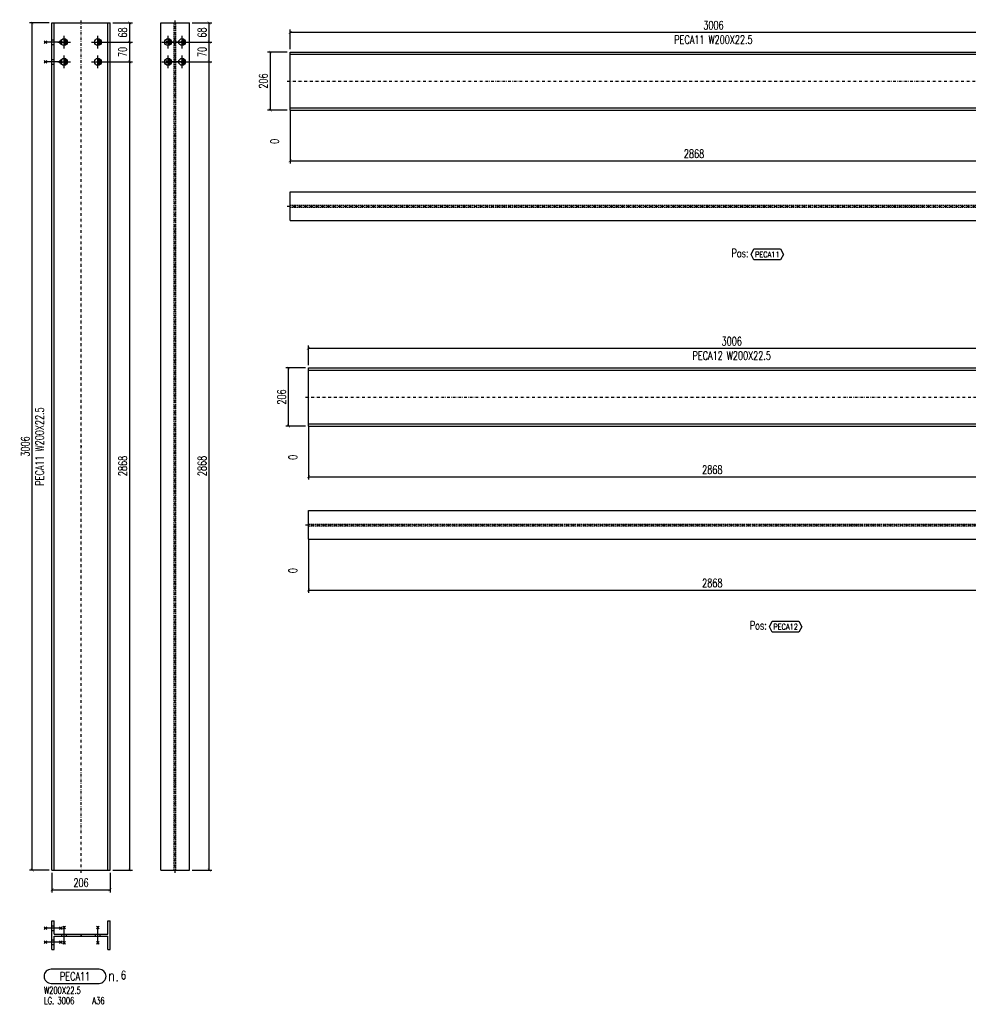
# Model space of a CAD drawing. Header units: feet. Extents: x 8647 to 79957, y -13328 to 10492.
# Tile 16 of 27: x 71744 to 75112, y -10590 to -7096. Entities that reach past the tile are written whole.
import ezdxf
from ezdxf.enums import TextEntityAlignment as Align

# ---------------------------------------------------------------- set-up
doc = ezdxf.new("R2010")
doc.units = ezdxf.units.FT
doc.header["$LTSCALE"] = 20
doc.header["$MEASUREMENT"] = 0
doc.linetypes.add('DASHDOT', pattern=[1, 0.5, -0.25, 0, -0.25])
doc.linetypes.add('HIDDEN', pattern=[0.375, 0.25, -0.125])
doc.layers.get('0').update_dxf_attribs({"linetype": 'CONTINUOUS'})
for name, color, linetype in [('A', 2, 'DASHDOT'), ('FORIR', 4, 'CONTINUOUS'), ('G', 3, 'CONTINUOUS'), ('MARK_DES', 2, 'CONTINUOUS'), ('MARK_MAT', 2, 'CONTINUOUS'), ('MARK_QTA', 4, 'CONTINUOUS'), ('MARK_SBA', 4, 'CONTINUOUS'), ('MARK_SLOT', 6, 'CONTINUOUS'), ('POS_BOX', 6, 'CONTINUOUS'), ('POS_DES', 2, 'CONTINUOUS'), ('POS_MAT', 2, 'CONTINUOUS'), ('TR', 6, 'HIDDEN'), ('TXT1', 7, 'CONTINUOUS')]:
    doc.layers.add(name, color=color, linetype=linetype)
doc.styles.add('1', font='romans', dxfattribs={"width": 0.7, "height": 30})
doc.styles.add('MARK', font='ROMANS', dxfattribs={"width": 0.7})
doc.styles.add('POS', font='ROMANS', dxfattribs={"width": 0.7})
doc.styles.add('ROMANS', font='ROMANS', dxfattribs={"width": 0.8, "height": 28})
doc.dimstyles.get("Standard").update_dxf_attribs({"dimtxt": 30, "dimasz": 1, "dimexe": 1, "dimexo": 1, "dimgap": 1, "dimtad": 1, "dimdec": 0, "dimdsep": 46, "dimtxsty": '1', "dimblk": 'ARCHTICK', "dimcen": 3, "dimclrd": 1, "dimclre": 1, "dimclrt": 3, "dimadec": 0, "dimazin": 0, "dimtfac": 1, "dimtdec": 0, "dimtix": 1, "dimtmove": 0, "dimatfit": 3, "dimfxl": 0, "dimtolj": 1, "dimarcsym": 0})

# ---------------------------------------------------------------- blocks, each defined once
blk = doc.blocks.new('M16')
for p, q in [((-22.2, 0), (22.2, 0)), ((0, -22.2), (0, 22.2))]:
    blk.add_line(p, q)
at = {"color": 4, "const_width": 12.3}
blk.add_lwpolyline([(0, -6.1, 1), (0, 6.1, 1)], format="xyb", dxfattribs=at)
blk.add_circle((0, 0), 12.3)
at = {"flags": 1}
blk.add_attdef('TOLE', (16.7, -8.3), '', height=5.26, dxfattribs=at)
blk = doc.blocks.new('MS')
at = {"color": 6}
for p, q in [((-4.7, 22.8), (4.7, 32.1)), ((-4.7, 32.1), (4.7, 22.8)), ((-4.7, -22.8), (4.7, -32.1)), ((-4.7, -32.1), (4.7, -22.8))]:
    blk.add_line(p, q, dxfattribs=at)
at = {"color": 3}
blk.add_line((0, -32.1), (0, 32.1), dxfattribs=at)
at = {"flags": 1}
for tag, p, height in [('DIAM', (0, 0), 8.01), ('AVAN', (1.3, -18.2), 5.26), ('TOLE', (1.3, -9.7), 5.26), ('DIET', (1.3, -24.6), 5.26)]:
    blk.add_attdef(tag, p, '', height=height, dxfattribs=at)
blk = doc.blocks.new('3D_INFOPOS')
blk.add_point((0, 0))
at = {"layer": 'FORIR', "flags": 1}
for tag, p in [('POS_PEZ', (7.6, -4.3)), ('MAT_PRO', (7.6, -11.9))]:
    blk.add_attdef(tag, p, '', height=5.26, dxfattribs=at)
blk = doc.blocks.new('_ArchTick')
at = {"color": 0, "linetype": 'ByBlock', "const_width": 0.15}
blk.add_lwpolyline([(-0.5, -0.5), (0.5, 0.5)], dxfattribs=at)
blk = doc.blocks.new('*D76')
at = {"layer": 'TXT1', "color": 1, "lineweight": -2, "transparency": 16777216}
for p, q in [((72032.1, -7245.8), (72145.1, -7245.8)), ((72135.1, -10113.8), (72135.1, -7245.8)), ((72075.1, -10113.8), (72145.1, -10113.8))]:
    blk.add_line(p, q, dxfattribs=at)
at = {"layer": 'TXT1', "color": 1, "lineweight": -2, "transparency": 16777216, "xscale": 10, "yscale": 10, "zscale": 10}
for p, rotation in [((72135.1, -7245.8), 90), ((72135.1, -10113.8), 270)]:
    blk.add_blockref('_ArchTick', p, dxfattribs=dict(at, rotation=rotation))
at = {"layer": 'TXT1', "color": 3, "transparency": 16777216, "insert": (72110.1, -8679.8), "char_height": 30, "attachment_point": 5, "rotation": 90, "style": '1'}
blk.add_mtext('\\A1;2868', dxfattribs=at)
blk = doc.blocks.new('*D77')
at = {"layer": 'TXT1', "color": 1, "lineweight": -2, "transparency": 16777216}
for p, q in [((72032.1, -7175.8), (72145.1, -7175.8)), ((72135.1, -7245.8), (72135.1, -7175.8)), ((72032.1, -7245.8), (72145.1, -7245.8))]:
    blk.add_line(p, q, dxfattribs=at)
at = {"layer": 'TXT1', "color": 1, "lineweight": -2, "transparency": 16777216, "xscale": 10, "yscale": 10, "zscale": 10}
for p, rotation in [((72135.1, -7175.8), 90), ((72135.1, -7245.8), 270)]:
    blk.add_blockref('_ArchTick', p, dxfattribs=dict(at, rotation=rotation))
at = {"layer": 'TXT1', "color": 3, "transparency": 16777216, "insert": (72110.1, -7210.8), "char_height": 30, "attachment_point": 5, "rotation": 90, "style": '1'}
blk.add_mtext('\\A1;70', dxfattribs=at)
blk = doc.blocks.new('*D78')
at = {"layer": 'TXT1', "color": 1, "lineweight": -2, "transparency": 16777216}
for p, q in [((72075.1, -7107.8), (72145.1, -7107.8)), ((72135.1, -7175.8), (72135.1, -7107.8)), ((72032.1, -7175.8), (72145.1, -7175.8))]:
    blk.add_line(p, q, dxfattribs=at)
at = {"layer": 'TXT1', "color": 1, "lineweight": -2, "transparency": 16777216, "xscale": 10, "yscale": 10, "zscale": 10}
for p, rotation in [((72135.1, -7107.8), 90), ((72135.1, -7175.8), 270)]:
    blk.add_blockref('_ArchTick', p, dxfattribs=dict(at, rotation=rotation))
at = {"layer": 'TXT1', "color": 3, "transparency": 16777216, "insert": (72110.1, -7141.8), "char_height": 30, "attachment_point": 5, "rotation": 90, "style": '1'}
blk.add_mtext('\\A1;68', dxfattribs=at)
blk = doc.blocks.new('*D79')
at = {"layer": 'TXT1', "color": 1, "lineweight": -2, "transparency": 16777216}
for p, q in [((71849.1, -7107.8), (71779.1, -7107.8)), ((71789.1, -10113.8), (71789.1, -7107.8)), ((71849.1, -10113.8), (71779.1, -10113.8))]:
    blk.add_line(p, q, dxfattribs=at)
at = {"layer": 'TXT1', "color": 1, "lineweight": -2, "transparency": 16777216, "xscale": 10, "yscale": 10, "zscale": 10}
for p, rotation in [((71789.1, -7107.8), 90), ((71789.1, -10113.8), 270)]:
    blk.add_blockref('_ArchTick', p, dxfattribs=dict(at, rotation=rotation))
at = {"layer": 'TXT1', "color": 3, "transparency": 16777216, "insert": (71764.1, -8610.8), "char_height": 30, "attachment_point": 5, "rotation": 90, "style": '1'}
blk.add_mtext('\\A1;3006', dxfattribs=at)
blk = doc.blocks.new('*D80')
at = {"layer": 'TXT1', "color": 1, "lineweight": -2, "transparency": 16777216}
for p, q in [((71859.1, -10123.8), (71859.1, -10193.8)), ((72065.1, -10123.8), (72065.1, -10193.8)), ((71859.1, -10183.8), (72065.1, -10183.8))]:
    blk.add_line(p, q, dxfattribs=at)
at = {"layer": 'TXT1', "color": 1, "lineweight": -2, "transparency": 16777216, "xscale": 10, "yscale": 10, "zscale": 10, "rotation": 180}
blk.add_blockref('_ArchTick', (71859.1, -10183.8), dxfattribs=at)
at = {"layer": 'TXT1', "color": 1, "lineweight": -2, "transparency": 16777216, "xscale": 10, "yscale": 10, "zscale": 10}
blk.add_blockref('_ArchTick', (72065.1, -10183.8), dxfattribs=at)
at = {"layer": 'TXT1', "color": 3, "transparency": 16777216, "insert": (71962.1, -10158.8), "char_height": 30, "attachment_point": 5, "style": '1'}
blk.add_mtext('\\A1;206', dxfattribs=at)
blk = doc.blocks.new('3D_INFOM')
blk.add_point((0, 0))
at = {"layer": 'FORIR', "flags": 1}
for tag, p in [('MARK', (7.55, -4.31)), ('NUM_DIS', (7.55, -11.68)), ('NOT_PEZ', (45.73, -11.68)), ('QTA_PEZ', (7.55, -18.55)), ('TIP_PEZ', (45.73, -18.55)), ('TRA_PEZ', (7.55, -26.33)), ('COS_PEZ', (45.73, -26.33)), ('DES_PEZ', (7.55, -33.75))]:
    blk.add_attdef(tag, p, '', height=5, dxfattribs=at)
blk = doc.blocks.new('*D81')
at = {"layer": 'TXT1', "color": 1, "lineweight": -2, "transparency": 16777216}
for p, q in [((72331.1, -7245.8), (72427.1, -7245.8)), ((72417.1, -10113.8), (72417.1, -7245.8)), ((72357.1, -10113.8), (72427.1, -10113.8))]:
    blk.add_line(p, q, dxfattribs=at)
at = {"layer": 'TXT1', "color": 1, "lineweight": -2, "transparency": 16777216, "xscale": 10, "yscale": 10, "zscale": 10}
for p, rotation in [((72417.1, -7245.8), 90), ((72417.1, -10113.8), 270)]:
    blk.add_blockref('_ArchTick', p, dxfattribs=dict(at, rotation=rotation))
at = {"layer": 'TXT1', "color": 3, "transparency": 16777216, "insert": (72392.1, -8679.8), "char_height": 30, "attachment_point": 5, "rotation": 90, "style": '1'}
blk.add_mtext('\\A1;2868', dxfattribs=at)
blk = doc.blocks.new('*D82')
at = {"layer": 'TXT1', "color": 1, "lineweight": -2, "transparency": 16777216}
for p, q in [((72331.1, -7175.8), (72427.1, -7175.8)), ((72417.1, -7245.8), (72417.1, -7175.8)), ((72331.1, -7245.8), (72427.1, -7245.8))]:
    blk.add_line(p, q, dxfattribs=at)
at = {"layer": 'TXT1', "color": 1, "lineweight": -2, "transparency": 16777216, "xscale": 10, "yscale": 10, "zscale": 10}
for p, rotation in [((72417.1, -7175.8), 90), ((72417.1, -7245.8), 270)]:
    blk.add_blockref('_ArchTick', p, dxfattribs=dict(at, rotation=rotation))
at = {"layer": 'TXT1', "color": 3, "transparency": 16777216, "insert": (72392.1, -7210.8), "char_height": 30, "attachment_point": 5, "rotation": 90, "style": '1'}
blk.add_mtext('\\A1;70', dxfattribs=at)
blk = doc.blocks.new('*D83')
at = {"layer": 'TXT1', "color": 1, "lineweight": -2, "transparency": 16777216}
for p, q in [((72357.1, -7107.8), (72427.1, -7107.8)), ((72417.1, -7175.8), (72417.1, -7107.8)), ((72331.1, -7175.8), (72427.1, -7175.8))]:
    blk.add_line(p, q, dxfattribs=at)
at = {"layer": 'TXT1', "color": 1, "lineweight": -2, "transparency": 16777216, "xscale": 10, "yscale": 10, "zscale": 10}
for p, rotation in [((72417.1, -7107.8), 90), ((72417.1, -7175.8), 270)]:
    blk.add_blockref('_ArchTick', p, dxfattribs=dict(at, rotation=rotation))
at = {"layer": 'TXT1', "color": 3, "transparency": 16777216, "insert": (72392.1, -7141.8), "char_height": 30, "attachment_point": 5, "rotation": 90, "style": '1'}
blk.add_mtext('\\A1;68', dxfattribs=at)
blk = doc.blocks.new('M8_PRO')
at = {"layer": 'MARK_SLOT'}
blk.add_lwpolyline([(2.5, 0), (19.5, 0, 0.414214), (22, 2.5), (22, 2.5, 0.414214), (19.5, 5), (2.5, 5, 0.414214), (0, 2.5), (0, 2.5, 0.414214)], format="xyb", close=True, dxfattribs=at)
at = {"style": 'MARK', "width": 0.7, "flags": 1}
for tag, p in [('TRA_PEZ', (-2.05, 4.97)), ('SUN_LIS', (-2.05, 3.9)), ('PUN_LIS', (-2.05, 4.44)), ('DES_PEZ', (-2.05, 3.37)), ('TIP_PEZ', (-2.05, 2.29)), ('COD_PEZ', (-2.05, 0.69)), ('COS_PEZ', (-2.05, 0.15)), ('NOT_PEZ', (-2.05, 2.83)), ('ING_PEZ', (-2.05, 1.76)), ('MCL_PEZ', (-2.05, 1.22)), ('DIM_PRO', (-2.05, -0.38))]:
    blk.add_attdef(tag, p, '', height=0.35, dxfattribs=at)
at = {"style": 'MARK', "width": 0.7}
blk.add_attdef('MAR_PEZ', text='', height=3, dxfattribs=at).set_placement((11, 2.5), align=Align.MIDDLE)
at = {"layer": 'MARK_DES', "style": 'MARK', "width": 0.7}
blk.add_text('LG.', height=2.5, dxfattribs=at).set_placement((0, -7.4))
for tag, p in [('NOM_PRO', (0, -3.7)), ('LUN_PRO', (4.73, -7.4))]:
    blk.add_attdef(tag, p, '', height=2.5, dxfattribs=at)
at = {"layer": 'MARK_MAT', "style": 'MARK', "width": 0.7}
blk.add_attdef('MAT_PRO', (17.13, -7.4), '', height=2.5, dxfattribs=at)
at = {"layer": 'MARK_QTA', "style": 'ROMANS', "width": 0.8}
blk.add_text('n.', height=4, dxfattribs=at).set_placement((24.62, 2.75), align=Align.MIDDLE)
at = {"layer": 'MARK_QTA', "style": 'MARK', "width": 0.7}
blk.add_attdef('QTA_PEZ', (27.29, 1.42), '', height=3, dxfattribs=at)
at = {"layer": 'MARK_SBA', "style": 'MARK', "width": 0.7}
blk.add_attdef('SBA_PEZ', text='', height=2, dxfattribs=at).set_placement((10.88, 5.73), align=Align.BOTTOM_CENTER)
blk = doc.blocks.new('*D244')
at = {"layer": 'TXT1', "color": 1, "lineweight": -2, "transparency": 16777216}
for p, q in [((75572.3, -7383.9), (75572.3, -7606.9)), ((72704.3, -7426.9), (72704.3, -7606.9)), ((72704.3, -7596.9), (75572.3, -7596.9))]:
    blk.add_line(p, q, dxfattribs=at)
at = {"layer": 'TXT1', "color": 1, "lineweight": -2, "transparency": 16777216, "xscale": 10, "yscale": 10, "zscale": 10, "rotation": 180}
blk.add_blockref('_ArchTick', (72704.3, -7596.9), dxfattribs=at)
at = {"layer": 'TXT1', "color": 1, "lineweight": -2, "transparency": 16777216, "xscale": 10, "yscale": 10, "zscale": 10}
blk.add_blockref('_ArchTick', (75572.3, -7596.9), dxfattribs=at)
at = {"layer": 'TXT1', "color": 3, "transparency": 16777216, "insert": (74138.3, -7571.9), "char_height": 30, "attachment_point": 5, "style": '1'}
blk.add_mtext('\\A1;2868', dxfattribs=at)
blk = doc.blocks.new('*D249')
at = {"layer": 'TXT1', "color": 1, "lineweight": -2, "transparency": 16777216}
for p, q in [((72704.3, -7200.9), (72704.3, -7130.9)), ((72704.3, -7140.9), (75710.3, -7140.9)), ((75710.3, -7200.9), (75710.3, -7130.9))]:
    blk.add_line(p, q, dxfattribs=at)
at = {"layer": 'TXT1', "color": 1, "lineweight": -2, "transparency": 16777216, "xscale": 10, "yscale": 10, "zscale": 10, "rotation": 180}
blk.add_blockref('_ArchTick', (72704.3, -7140.9), dxfattribs=at)
at = {"layer": 'TXT1', "color": 1, "lineweight": -2, "transparency": 16777216, "xscale": 10, "yscale": 10, "zscale": 10}
blk.add_blockref('_ArchTick', (75710.3, -7140.9), dxfattribs=at)
at = {"layer": 'TXT1', "color": 3, "transparency": 16777216, "insert": (74207.3, -7115.9), "char_height": 30, "attachment_point": 5, "style": '1'}
blk.add_mtext('\\A1;3006', dxfattribs=at)
blk = doc.blocks.new('*D250')
at = {"layer": 'TXT1', "color": 1, "lineweight": -2, "transparency": 16777216}
for p, q in [((72694.3, -7210.9), (72624.3, -7210.9)), ((72634.3, -7416.9), (72634.3, -7210.9)), ((72694.3, -7416.9), (72624.3, -7416.9))]:
    blk.add_line(p, q, dxfattribs=at)
at = {"layer": 'TXT1', "color": 1, "lineweight": -2, "transparency": 16777216, "xscale": 10, "yscale": 10, "zscale": 10}
for p, rotation in [((72634.3, -7210.9), 90), ((72634.3, -7416.9), 270)]:
    blk.add_blockref('_ArchTick', p, dxfattribs=dict(at, rotation=rotation))
at = {"layer": 'TXT1', "color": 3, "transparency": 16777216, "insert": (72609.3, -7313.9), "char_height": 30, "attachment_point": 5, "rotation": 90, "style": '1'}
blk.add_mtext('\\A1;206', dxfattribs=at)
blk = doc.blocks.new('POSITION_PRO')
at = {"layer": 'POS_BOX'}
blk.add_lwpolyline([(10.5, -2), (9.5, -4), (0, -4), (-1, -2), (0, 0), (9.5, 0)], close=True, dxfattribs=at)
at = {"insert": (-7.93, -0.05), "char_height": 3, "width": 11.9956, "attachment_point": 1, "style": 'POS'}
blk.add_mtext('Pos:', dxfattribs=at)
at = {"style": 'POS', "width": 0.7}
blk.add_attdef('POS_PEZ', text='', height=2, dxfattribs=at).set_placement((4.76, -3.05), align=Align.CENTER)
at = {"layer": 'POS_DES', "style": 'POS', "width": 0.7, "flags": 1}
for tag, p in [('SPE_PRO', (-7.8, -5.07)), ('LUN_PRO', (-7.82, -5.58)), ('LAR_PRO', (-7.79, -4.53))]:
    blk.add_attdef(tag, p, '', height=0.35, dxfattribs=at)
at = {"layer": 'POS_MAT', "style": 'POS', "width": 0.7, "flags": 1}
for tag, p in [('NOM_PRO', (-6.94, -6.11)), ('PUN_NET', (-6.94, -7.16)), ('MAT_PRO', (-6.89, -4.03)), ('PUN_LIS', (-6.94, -6.63)), ('PUN_NET2', (-6.94, -7.74)), ('MAR_CMP', (-6.89, -8.22)), ('NOT_PEZ', (-6.89, -9.21)), ('QTA_PEZ', (-6.89, -8.75))]:
    blk.add_attdef(tag, text='', height=0.35, dxfattribs=at).set_placement(p, align=Align.CENTER)
blk = doc.blocks.new('*D254')
at = {"layer": 'TXT1', "color": 1, "lineweight": -2, "transparency": 16777216}
for p, q in [((75637.2, -8505.1), (75637.2, -8728.1)), ((72769.2, -8548.1), (72769.2, -8728.1)), ((72769.2, -8718.1), (75637.2, -8718.1))]:
    blk.add_line(p, q, dxfattribs=at)
at = {"layer": 'TXT1', "color": 1, "lineweight": -2, "transparency": 16777216, "xscale": 10, "yscale": 10, "zscale": 10, "rotation": 180}
blk.add_blockref('_ArchTick', (72769.2, -8718.1), dxfattribs=at)
at = {"layer": 'TXT1', "color": 1, "lineweight": -2, "transparency": 16777216, "xscale": 10, "yscale": 10, "zscale": 10}
blk.add_blockref('_ArchTick', (75637.2, -8718.1), dxfattribs=at)
at = {"layer": 'TXT1', "color": 3, "transparency": 16777216, "insert": (74203.2, -8693.1), "char_height": 30, "attachment_point": 5, "style": '1'}
blk.add_mtext('\\A1;2868', dxfattribs=at)
blk = doc.blocks.new('*D259')
at = {"layer": 'TXT1', "color": 1, "lineweight": -2, "transparency": 16777216}
for p, q in [((72769.2, -8322.1), (72769.2, -8252.1)), ((72769.2, -8262.1), (75775.2, -8262.1)), ((75775.2, -8322.1), (75775.2, -8252.1))]:
    blk.add_line(p, q, dxfattribs=at)
at = {"layer": 'TXT1', "color": 1, "lineweight": -2, "transparency": 16777216, "xscale": 10, "yscale": 10, "zscale": 10, "rotation": 180}
blk.add_blockref('_ArchTick', (72769.2, -8262.1), dxfattribs=at)
at = {"layer": 'TXT1', "color": 1, "lineweight": -2, "transparency": 16777216, "xscale": 10, "yscale": 10, "zscale": 10}
blk.add_blockref('_ArchTick', (75775.2, -8262.1), dxfattribs=at)
at = {"layer": 'TXT1', "color": 3, "transparency": 16777216, "insert": (74272.2, -8237.1), "char_height": 30, "attachment_point": 5, "style": '1'}
blk.add_mtext('\\A1;3006', dxfattribs=at)
blk = doc.blocks.new('*D260')
at = {"layer": 'TXT1', "color": 1, "lineweight": -2, "transparency": 16777216}
for p, q in [((72759.2, -8332.1), (72689.2, -8332.1)), ((72699.2, -8538.1), (72699.2, -8332.1)), ((72759.2, -8538.1), (72689.2, -8538.1))]:
    blk.add_line(p, q, dxfattribs=at)
at = {"layer": 'TXT1', "color": 1, "lineweight": -2, "transparency": 16777216, "xscale": 10, "yscale": 10, "zscale": 10}
for p, rotation in [((72699.2, -8332.1), 90), ((72699.2, -8538.1), 270)]:
    blk.add_blockref('_ArchTick', p, dxfattribs=dict(at, rotation=rotation))
at = {"layer": 'TXT1', "color": 3, "transparency": 16777216, "insert": (72674.2, -8435.1), "char_height": 30, "attachment_point": 5, "rotation": 90, "style": '1'}
blk.add_mtext('\\A1;206', dxfattribs=at)
blk = doc.blocks.new('*D264')
at = {"layer": 'TXT1', "color": 1, "lineweight": -2, "transparency": 16777216}
for p, q in [((75637.2, -8924.1), (75637.2, -9130.1)), ((72769.2, -8950.1), (72769.2, -9130.1)), ((72769.2, -9120.1), (75637.2, -9120.1))]:
    blk.add_line(p, q, dxfattribs=at)
at = {"layer": 'TXT1', "color": 1, "lineweight": -2, "transparency": 16777216, "xscale": 10, "yscale": 10, "zscale": 10, "rotation": 180}
blk.add_blockref('_ArchTick', (72769.2, -9120.1), dxfattribs=at)
at = {"layer": 'TXT1', "color": 1, "lineweight": -2, "transparency": 16777216, "xscale": 10, "yscale": 10, "zscale": 10}
blk.add_blockref('_ArchTick', (75637.2, -9120.1), dxfattribs=at)
at = {"layer": 'TXT1', "color": 3, "transparency": 16777216, "insert": (74203.2, -9095.1), "char_height": 30, "attachment_point": 5, "style": '1'}
blk.add_mtext('\\A1;2868', dxfattribs=at)

msp = doc.modelspace()

# ---------------------------------------------------------------- linework, layer by layer
at = {"layer": 'A'}
for p, q in [((71962.1, -10123.8), (71962.1, -7097.8)), ((72296.1, -10123.8), (72296.1, -7097.8)), ((72694.3, -7313.9), (75720.3, -7313.9)), ((72694.3, -7757.9), (75720.3, -7757.9)), ((72759.2, -8435.1), (75785.2, -8435.1)), ((72759.2, -8889.1), (75785.2, -8889.1))]:
    msp.add_line(p, q, dxfattribs=at)
for p in [(71859.1, -7167.3), (72704.3, -7761), (72769.2, -8892.2), (72299.2, -10113.8), (71859.1, -10361.3)]:
    msp.add_point(p, dxfattribs=at)
at = {"layer": 'G'}
for p, q in [((71859.1, -10113.8), (71859.1, -7107.8)), ((71859.1, -7107.8), (72065.1, -7107.8)), ((71867.1, -10113.8), (71867.1, -7107.8)), ((72057.1, -10113.8), (72057.1, -7107.8)), ((72065.1, -10113.8), (72065.1, -7107.8)), ((72245.1, -10113.8), (72245.1, -7107.8)), ((72245.1, -7107.8), (72347.1, -7107.8)), ((72347.1, -10113.8), (72347.1, -7107.8)), ((72704.3, -7210.9), (75710.3, -7210.9)), ((72704.3, -7416.9), (72704.3, -7210.9)), ((72704.3, -7218.9), (75710.3, -7218.9)), ((72704.3, -7408.9), (75710.3, -7408.9)), ((72704.3, -7416.9), (75710.3, -7416.9)), ((72704.3, -7706.9), (75710.3, -7706.9)), ((72704.3, -7808.9), (72704.3, -7706.9)), ((72704.3, -7808.9), (75710.3, -7808.9)), ((72769.2, -8332.1), (75775.2, -8332.1)), ((72769.2, -8538.1), (72769.2, -8332.1)), ((72769.2, -8340.1), (75775.2, -8340.1)), ((72769.2, -8530.1), (75775.2, -8530.1)), ((72769.2, -8538.1), (75775.2, -8538.1)), ((72769.2, -8838.1), (75775.2, -8838.1)), ((72769.2, -8940.1), (72769.2, -8838.1)), ((72769.2, -8940.1), (75775.2, -8940.1)), ((71859.1, -10113.8), (72065.1, -10113.8)), ((72245.1, -10113.8), (72347.1, -10113.8)), ((71859.1, -10293.8), (71867.1, -10293.8)), ((71859.1, -10395.8), (71859.1, -10293.8)), ((71867.1, -10341.7), (71867.1, -10293.8)), ((72057.1, -10293.8), (72065.1, -10293.8)), ((72057.1, -10341.7), (72057.1, -10293.8)), ((72065.1, -10395.8), (72065.1, -10293.8)), ((71867.1, -10341.7), (72057.1, -10341.7)), ((71867.1, -10347.9), (72057.1, -10347.9)), ((71867.1, -10395.8), (71867.1, -10347.9)), ((72057.1, -10395.8), (72057.1, -10347.9)), ((71859.1, -10395.8), (71867.1, -10395.8)), ((72057.1, -10395.8), (72065.1, -10395.8))]:
    msp.add_line(p, q, dxfattribs=at)
for p in [(71859.1, -7167.3), (72704.3, -7761), (72769.2, -8892.2), (72299.2, -10113.8), (71859.1, -10361.3)]:
    msp.add_point(p, dxfattribs=at)
at = {"layer": 'TR'}
for p, q in [((72293, -10113.8), (72293, -7107.8)), ((72299.2, -10113.8), (72299.2, -7107.8)), ((71859.1, -7167.3), (71867.1, -7167.3)), ((71859.1, -7184.3), (71867.1, -7184.3)), ((72293, -7167.3), (72299.2, -7167.3)), ((72293, -7184.3), (72299.2, -7184.3)), ((71859.1, -7237.3), (71867.1, -7237.3)), ((71859.1, -7254.3), (71867.1, -7254.3)), ((72293, -7237.3), (72299.2, -7237.3)), ((72293, -7254.3), (72299.2, -7254.3)), ((72704.3, -7754.8), (75710.3, -7754.8)), ((72704.3, -7761), (75710.3, -7761)), ((72769.2, -8886), (75775.2, -8886)), ((72769.2, -8892.2), (75775.2, -8892.2)), ((71859.1, -10311.3), (71867.1, -10311.3)), ((71859.1, -10328.3), (71867.1, -10328.3)), ((71893.6, -10347.9), (71893.6, -10341.7)), ((71910.6, -10347.9), (71910.6, -10341.7)), ((72013.6, -10347.9), (72013.6, -10341.7)), ((72030.6, -10347.9), (72030.6, -10341.7)), ((71859.1, -10361.3), (71867.1, -10361.3)), ((71859.1, -10378.3), (71867.1, -10378.3))]:
    msp.add_line(p, q, dxfattribs=at)
for p in [(71859.1, -7167.3), (72704.3, -7761), (72769.2, -8892.2), (72299.2, -10113.8), (71859.1, -10361.3)]:
    msp.add_point(p, dxfattribs=at)
at = {"layer": 'TXT1'}
for p, q in [((72704.3, -7416.9), (72704.3, -7536.9)), ((72769.2, -8538.1), (72769.2, -8658.1)), ((72769.2, -8940.1), (72769.2, -9060.1))]:
    msp.add_line(p, q, dxfattribs=at)

# ---------------------------------------------------------------- block references
for name, p in [('M16', (71902.1, -7175.8)), ('M16', (72022.1, -7175.8)), ('M16', (72271.1, -7175.8)), ('M16', (72321.1, -7175.8)), ('M16', (71902.1, -7245.8)), ('M16', (72022.1, -7245.8)), ('M16', (72271.1, -7245.8)), ('M16', (72321.1, -7245.8)), ('3D_INFOPOS', (71962.1, -8610.8)), ('3D_INFOPOS', (72296.1, -8610.8)), ('MS', (71902.1, -10344.8)), ('MS', (72022.1, -10344.8)), ('3D_INFOPOS', (71962.1, -10344.8))]:
    msp.add_blockref(name, p)
at = {"rotation": 90}
for p in [(71863.1, -7175.8), (72296.1, -7175.8), (71863.1, -7245.8), (72296.1, -7245.8), (71863.1, -10319.8), (71863.1, -10369.8)]:
    msp.add_blockref('MS', p, dxfattribs=at)
at = {"xscale": 10, "yscale": 10, "zscale": 10}
for p in [(74207.3, -7313.9), (74207.3, -7757.9), (74272.2, -8435.1), (71962.1, -8610.8), (72296.1, -8610.8), (74272.2, -8889.1), (71962.1, -10344.8)]:
    msp.add_blockref('3D_INFOM', p, dxfattribs=at)
for name, p, values in [('POSITION_PRO', (74350.8, -7908.9), {'POS_PEZ': 'PECA11'}), ('POSITION_PRO', (74415.7, -9230.1), {'POS_PEZ': 'PECA12'}), ('M8_PRO', (71831, -10515.8), {'NOM_PRO': 'W200X22.5', 'LUN_PRO': '3006', 'MAT_PRO': 'A36', 'QTA_PEZ': '6', 'MAR_PEZ': 'PECA11'})]:
    msp.add_blockref(name, p, dxfattribs=at).add_auto_attribs(values)

# ---------------------------------------------------------------- texts
at = {"layer": 'TXT1', "color": 7, "style": '1', "width": 0.7}
for s, p in [('PECA11 W200X22.5', (74207.3, -7190.9)), ('PECA12 W200X22.5', (74272.2, -8312.1))]:
    msp.add_text(s, height=30, dxfattribs=at).set_placement(p, align=Align.BOTTOM_CENTER)
at = {"layer": 'TXT1', "style": '1', "width": 0.7}
for p in [(72664.3, -7536.9), (72729.2, -8658.1), (72729.2, -9060.1)]:
    msp.add_text('0', height=30, rotation=90, dxfattribs=at).set_placement(p)
at = {"layer": 'TXT1', "color": 7, "style": '1', "width": 0.7}
msp.add_text('PECA11 W200X22.5', height=30, rotation=90, dxfattribs=at).set_placement((71839.1, -8610.8), align=Align.BOTTOM_CENTER)

# ---------------------------------------------------------------- dimensions: what is measured, and where the dimension line sits
at = {"layer": 'TXT1'}
for base, p1, p2, angle, picture, middle in [((71789.1, -7107.8), (71859.1, -10113.8), (71859.1, -7107.8), 90, '*D79', (71764.1, -8610.8)), ((72135.1, -7107.8), (72022.1, -7175.8), (72065.1, -7107.8), 90, '*D78', (72110.1, -7141.8)), ((72417.1, -7107.8), (72321.1, -7175.8), (72347.1, -7107.8), 90, '*D83', (72392.1, -7141.8)), ((72135.1, -7175.8), (72022.1, -7245.8), (72022.1, -7175.8), 90, '*D77', (72110.1, -7210.8)), ((72417.1, -7175.8), (72321.1, -7245.8), (72321.1, -7175.8), 90, '*D82', (72392.1, -7210.8)), ((72634.3, -7210.9), (72704.3, -7416.9), (72704.3, -7210.9), 90, '*D250', (72609.3, -7313.9)), ((72135.1, -7245.8), (72065.1, -10113.8), (72022.1, -7245.8), 90, '*D76', (72110.1, -8679.8)), ((72417.1, -7245.8), (72347.1, -10113.8), (72321.1, -7245.8), 90, '*D81', (72392.1, -8679.8)), ((72699.2, -8332.1), (72769.2, -8538.1), (72769.2, -8332.1), 90, '*D260', (72674.2, -8435.1)), ((72065.1, -10183.8), (71859.1, -10113.8), (72065.1, -10113.8), 180, '*D80', (71962.1, -10158.8))]:
    dim = msp.add_linear_dim(base=base, p1=p1, p2=p2, angle=angle, dimstyle='Standard', override={"dimscale": 10}, dxfattribs=at)
    dim.commit()
    dim.dimension.update_dxf_attribs({"geometry": picture, "text_midpoint": middle})
for base, p1, p2, picture, middle in [((75710.3, -7140.9), (72704.3, -7210.9), (75710.3, -7210.9), '*D249', (74207.3, -7115.9)), ((75572.3, -7596.9), (72704.3, -7416.9), (75572.3, -7373.9), '*D244', (74138.3, -7571.9)), ((75775.2, -8262.1), (72769.2, -8332.1), (75775.2, -8332.1), '*D259', (74272.2, -8237.1)), ((75637.2, -8718.1), (72769.2, -8538.1), (75637.2, -8495.1), '*D254', (74203.2, -8693.1)), ((75637.2, -9120.1), (72769.2, -8940.1), (75637.2, -8914.1), '*D264', (74203.2, -9095.1))]:
    dim = msp.add_linear_dim(base=base, p1=p1, p2=p2, dimstyle='Standard', override={"dimscale": 10}, dxfattribs=at)
    dim.commit()
    dim.dimension.update_dxf_attribs({"geometry": picture, "text_midpoint": middle})

doc.saveas('drawing.dxf')
